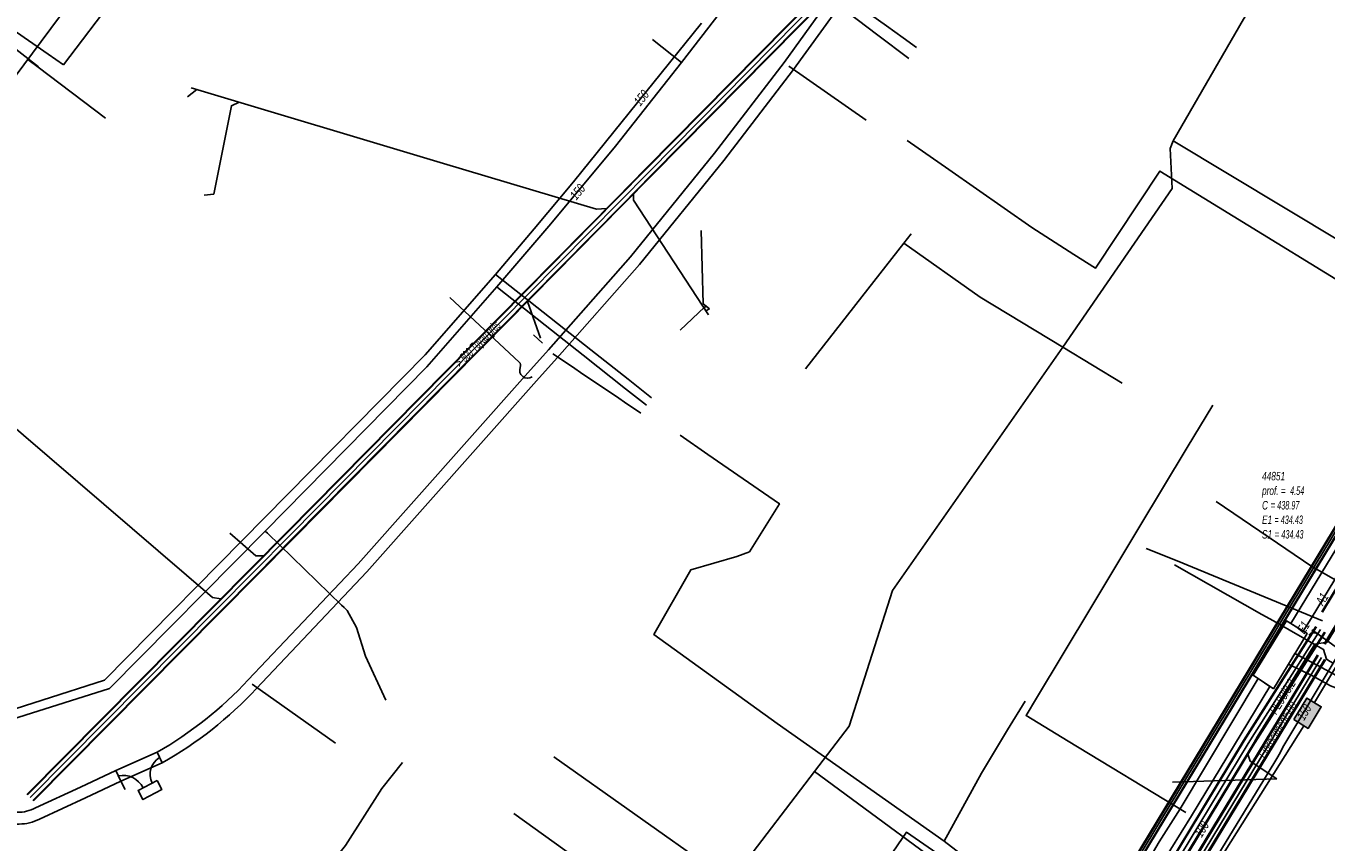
# Model space of a CAD drawing. Header units: metres. Extents: x 2695563 to 2696938, y 1260544 to 1262032.
# Tile 161 of 256: x 2696064 to 2696141, y 1261566 to 1261614. Entities that reach past the tile are written whole.
import ezdxf

# ---------------------------------------------------------------- set-up
doc = ezdxf.new("R2010")
doc.units = ezdxf.units.M
doc.header["$LTSCALE"] = 100
doc.linetypes.add('AUSGEZOGEN', pattern=[0])
for name, color, linetype in [('Eau portable_Cadastre des conduites_Conduite', 171, 'AUSGEZOGEN'), ('Eau potable_Cadastre des conduites_Conduite_Texte', 171, 'AUSGEZOGEN'), ('EU_Cadastre des conduites', 24, 'AUSGEZOGEN'), ('EU_Cadastre des conduites – Texte', 7, 'AUSGEZOGEN'), ('EU_Cadastre des conduites_Regard normalisé – Texte', 24, 'AUSGEZOGEN'), ('EU_Cadastre des conduites_Texte entrée-sortie', 24, 'AUSGEZOGEN'), ('Gaz_Cadastre des conduites_Conduite', 32, 'AUSGEZOGEN'), ('Gaz_Cadastre des conduites_Conduite_Texte', 32, 'AUSGEZOGEN'), ('Réseau électrique_Cadastre des conduite_Bord du tracé', 1, 'AUSGEZOGEN'), ('Réseau électrique_Cadastre des conduite_Tronçon de tracé', 1, 'AUSGEZOGEN'), ('Réseau électrique_Cadastre des conduites_Ouvrage_Surface-Ligne-Point', 1, 'AUSGEZOGEN'), ('TV_Cadastre des conduites_CONDUITE', 92, 'AUSGEZOGEN'), ('Télécommunications_SW_Cadastre des conduites_Bord du tracé', 94, 'AUSGEZOGEN'), ('Télécommunications_SW_Cadastre des conduites_Ouvrage', 94, 'AUSGEZOGEN')]:
    doc.layers.add(name, color=color, linetype=linetype)
doc.styles.add('ARIAL', font='arial.ttf')
pattern_1 = [(0, (2708005, 1273150), (6075, 6075), [6075, -6075]), (90, (2708005, 1273150), (-6075, 6075), [6075, -6075])]

# ---------------------------------------------------------------- blocks, each defined once
blk = doc.blocks.new('COMPLEXOBJECT_1637')
at = {"layer": 'Réseau électrique_Cadastre des conduite_Bord du tracé', "color": 1, "linetype": 'AUSGEZOGEN', "transparency": 33554687}
for points in [[(6140.572, 11575.883), (6139.455, 11576.497), (6138.098, 11577.212), (6137.715, 11576.583)], [(6137.715, 11576.583), (6139.133, 11575.875), (6140.195, 11575.292)], [(6143.501, 11574.847), (6143.365, 11575.539), (6142.749, 11575.452)]]:
    blk.add_lwpolyline(points, dxfattribs=at)
for centre, radius, start, end in [((6142.921, 11582.037), 6.587, 249.10307, 268.49985), ((6142.908, 11581.748), 7.003, 247.20473, 269.9311), ((6142.956, 11576.235), 1.491, 267.83767, 291.42692)]:
    blk.add_arc(centre, radius, start, end, dxfattribs=at)
blk = doc.blocks.new('COMPLEXOBJECT_1799')
at = {"layer": 'Réseau électrique_Cadastre des conduite_Bord du tracé', "color": 1, "linetype": 'AUSGEZOGEN', "transparency": 33554687}
blk.add_line((6126.845, 11561.068), (6127.057, 11560.507), dxfattribs=at)
blk.add_lwpolyline([(6128.141, 11561.262), (6130.741, 11565.614), (6131.979, 11567.574), (6136.614, 11575.257), (6135.913, 11575.723), (6131.298, 11567.995), (6130.06, 11566.033), (6127.441, 11561.6)], dxfattribs=at)
for centre, radius, start, end in [((6126.33, 11562.245), 1.284, 293.63198, 329.87333), ((6126.609, 11562.306), 1.854, 283.98497, 325.72902)]:
    blk.add_arc(centre, radius, start, end, dxfattribs=at)
blk = doc.blocks.new('COMPLEXOBJECT_1853')
at = {"layer": 'Réseau électrique_Cadastre des conduite_Bord du tracé', "color": 1, "linetype": 'AUSGEZOGEN', "transparency": 33554687}
blk.add_line((6061.792, 11567.756), (6061.831, 11567.057), dxfattribs=at)
for points in [[(6068.256, 11570.268), (6066.16, 11569.285), (6063.499, 11568.052)], [(6063.731, 11567.387), (6066.456, 11568.651), (6068.553, 11569.634), (6068.256, 11570.268)]]:
    blk.add_lwpolyline(points, dxfattribs=at)
for centre, radius, start, end in [((6063.512, 11543.16), 24.656, 92.53094, 93.99969), ((6062.439, 11570.081), 2.289, 269.59401, 297.57462), ((6063.523, 11543.119), 23.997, 92.38077, 94.04281), ((6062.541, 11569.676), 2.58, 269.67683, 297.47644)]:
    blk.add_arc(centre, radius, start, end, dxfattribs=at)
blk = doc.blocks.new('COMPLEXOBJECT_1856')
at = {"layer": 'Réseau électrique_Cadastre des conduite_Bord du tracé', "color": 1, "linetype": 'AUSGEZOGEN', "transparency": 33554687}
for p, q in [((6113.112, 11619.13), (6113.141, 11618.935)), ((6113.853, 11618.908), (6113.821, 11619.118)), ((6113.043, 11618.504), (6112.291, 11617.481)), ((6112.766, 11616.945), (6113.693, 11618.207)), ((6070.709, 11571.357), (6070.993, 11570.717))]:
    blk.add_line(p, q, dxfattribs=at)
for points in [[(6113.883, 11619.444), (6114.155, 11619.837), (6120.593, 11629.386), (6125.492, 11636.684), (6131.716, 11646.606), (6133.189, 11648.955), (6133.514, 11649.482), (6138.324, 11657.444), (6137.725, 11657.806), (6132.916, 11649.847), (6132.595, 11649.325), (6131.123, 11646.978), (6124.905, 11637.065), (6120.012, 11629.776), (6113.578, 11620.232), (6113.222, 11619.72)], [(6111.161, 11616.859), (6107.836, 11612.241), (6103.716, 11606.866), (6098.741, 11600.721), (6093.882, 11595.203), (6092.657, 11593.84), (6082.613, 11582.524), (6076.104, 11575.638)], [(6076.578, 11575.121), (6083.13, 11582.051), (6093.179, 11593.374), (6094.405, 11594.737), (6099.276, 11600.269), (6104.266, 11606.433), (6108.398, 11611.824), (6111.634, 11616.319)]]:
    blk.add_lwpolyline(points, dxfattribs=at)
for centre, radius, start, end in [((6113.848, 11619.298), 0.755, 146.03092, 192.84706), ((6114.239, 11619.207), 0.427, 146.37589, 192.08782), ((6112.533, 11618.847), 0.615, 326.11438, 8.2656), ((6112.877, 11618.762), 0.987, 325.78475, 8.50076), ((6111.804, 11616.407), 0.786, 91.7115, 144.91206), ((6111.736, 11617.867), 0.676, 273.78051, 325.12683), ((6112.137, 11615.965), 0.615, 91.58948, 144.88541), ((6112.061, 11617.438), 0.86, 273.90427, 325.02997), ((6059.301, 11591.273), 22.952, 299.80356, 317.06132), ((6059.528, 11591), 23.3, 299.47784, 317.0366)]:
    blk.add_arc(centre, radius, start, end, dxfattribs=at)
blk = doc.blocks.new('COMPLEXOBJECT_2265')
at = {"layer": 'Réseau électrique_Cadastre des conduite_Tronçon de tracé', "color": 1, "linetype": 'AUSGEZOGEN', "transparency": 33554687}
blk.add_line((6092.146, 11594.48), (6088.048, 11598.303), dxfattribs=at)
for centre, radius, start, end in [((6091.948, 11594.272), 0.287, 338.91566, 46.45387), ((6092.65, 11593.992), 0.469, 157.81647, 304.82411)]:
    blk.add_arc(centre, radius, start, end, dxfattribs=at)

msp = doc.modelspace()

# ---------------------------------------------------------------- hatches: boundary and pattern name
at = {"layer": 'Réseau électrique_Cadastre des conduite_Bord du tracé', "lineweight": 18, "transparency": 33554687}
h = msp.add_hatch(dxfattribs=at)
h.set_pattern_fill('MUSTER', color=1, scale=6075, style=0, pattern_type=2)
h.set_pattern_definition(pattern_1)
h.paths.add_polyline_path([(2696071.963, 1261570.527), (2696072.163, 1261570.641), (2696072.362, 1261570.758), (2696072.559, 1261570.876), (2696072.756, 1261570.996), (2696072.951, 1261571.118), (2696073.145, 1261571.242), (2696073.338, 1261571.368), (2696073.53, 1261571.496), (2696073.72, 1261571.626), (2696073.909, 1261571.758), (2696074.097, 1261571.891), (2696074.283, 1261572.027), (2696074.468, 1261572.164), (2696074.652, 1261572.303), (2696074.834, 1261572.444), (2696075.015, 1261572.586), (2696075.194, 1261572.731), (2696075.372, 1261572.877), (2696075.549, 1261573.025), (2696075.724, 1261573.174), (2696075.898, 1261573.326), (2696076.07, 1261573.479), (2696076.24, 1261573.634), (2696076.409, 1261573.79), (2696076.577, 1261573.948), (2696076.743, 1261574.108), (2696076.907, 1261574.269), (2696077.07, 1261574.432), (2696077.231, 1261574.597), (2696077.39, 1261574.763), (2696077.548, 1261574.931), (2696084.1, 1261581.861), (2696094.149, 1261593.184), (2696095.375, 1261594.547), (2696100.246, 1261600.079), (2696105.236, 1261606.243), (2696109.368, 1261611.634), (2696112.604, 1261616.129), (2696112.615, 1261616.144), (2696112.626, 1261616.159), (2696112.638, 1261616.173), (2696112.65, 1261616.187), (2696112.663, 1261616.2), (2696112.675, 1261616.213), (2696112.689, 1261616.226), (2696112.703, 1261616.238), (2696112.717, 1261616.25), (2696112.731, 1261616.262), (2696112.746, 1261616.273), (2696112.761, 1261616.284), (2696112.776, 1261616.294), (2696112.792, 1261616.303), (2696112.808, 1261616.313), (2696112.824, 1261616.321), (2696112.841, 1261616.33), (2696112.858, 1261616.337), (2696112.874, 1261616.345), (2696112.892, 1261616.351), (2696112.909, 1261616.357), (2696112.927, 1261616.363), (2696112.944, 1261616.368), (2696112.962, 1261616.373), (2696112.98, 1261616.377), (2696112.998, 1261616.381), (2696113.017, 1261616.384), (2696113.035, 1261616.386), (2696113.053, 1261616.388), (2696113.072, 1261616.389), (2696113.09, 1261616.39), (2696113.115, 1261616.392), (2696113.139, 1261616.395), (2696113.164, 1261616.398), (2696113.188, 1261616.402), (2696113.212, 1261616.407), (2696113.237, 1261616.413), (2696113.26, 1261616.419), (2696113.284, 1261616.426), (2696113.308, 1261616.434), (2696113.331, 1261616.442), (2696113.354, 1261616.451), (2696113.377, 1261616.46), (2696113.399, 1261616.471), (2696113.422, 1261616.482), (2696113.444, 1261616.493), (2696113.465, 1261616.505), (2696113.486, 1261616.518), (2696113.507, 1261616.532), (2696113.528, 1261616.546), (2696113.548, 1261616.56), (2696113.567, 1261616.575), (2696113.586, 1261616.591), (2696113.605, 1261616.607), (2696113.623, 1261616.624), (2696113.641, 1261616.641), (2696113.658, 1261616.659), (2696113.675, 1261616.677), (2696113.691, 1261616.696), (2696113.706, 1261616.715), (2696113.722, 1261616.735), (2696113.736, 1261616.755), (2696114.663, 1261618.017), (2696114.676, 1261618.037), (2696114.689, 1261618.057), (2696114.701, 1261618.077), (2696114.713, 1261618.098), (2696114.724, 1261618.119), (2696114.734, 1261618.14), (2696114.744, 1261618.162), (2696114.754, 1261618.183), (2696114.763, 1261618.205), (2696114.772, 1261618.227), (2696114.78, 1261618.25), (2696114.787, 1261618.272), (2696114.794, 1261618.295), (2696114.801, 1261618.318), (2696114.806, 1261618.341), (2696114.812, 1261618.364), (2696114.816, 1261618.387), (2696114.821, 1261618.411), (2696114.824, 1261618.434), (2696114.827, 1261618.458), (2696114.83, 1261618.481), (2696114.832, 1261618.505), (2696114.833, 1261618.529), (2696114.834, 1261618.552), (2696114.834, 1261618.576), (2696114.833, 1261618.6), (2696114.833, 1261618.624), (2696114.831, 1261618.647), (2696114.829, 1261618.671), (2696114.826, 1261618.694), (2696114.823, 1261618.718), (2696114.791, 1261618.928), (2696114.789, 1261618.939), (2696114.787, 1261618.95), (2696114.785, 1261618.96), (2696114.784, 1261618.971), (2696114.783, 1261618.982), (2696114.782, 1261618.993), (2696114.782, 1261619.004), (2696114.782, 1261619.015), (2696114.782, 1261619.026), (2696114.782, 1261619.037), (2696114.783, 1261619.048), (2696114.784, 1261619.059), (2696114.785, 1261619.07), (2696114.786, 1261619.081), (2696114.788, 1261619.092), (2696114.79, 1261619.103), (2696114.792, 1261619.113), (2696114.795, 1261619.124), (2696114.798, 1261619.135), (2696114.801, 1261619.145), (2696114.805, 1261619.156), (2696114.808, 1261619.166), (2696114.812, 1261619.176), (2696114.816, 1261619.186), (2696114.821, 1261619.196), (2696114.826, 1261619.206), (2696114.831, 1261619.216), (2696114.836, 1261619.226), (2696114.841, 1261619.235), (2696114.847, 1261619.245), (2696114.853, 1261619.254), (2696115.125, 1261619.647), (2696121.563, 1261629.196), (2696126.462, 1261636.494), (2696132.686, 1261646.416), (2696134.159, 1261648.765), (2696134.484, 1261649.292), (2696139.294, 1261657.254), (2696138.695, 1261657.616), (2696133.886, 1261649.657), (2696133.565, 1261649.135), (2696132.093, 1261646.788), (2696125.875, 1261636.875), (2696120.982, 1261629.586), (2696114.548, 1261620.042), (2696114.192, 1261619.53), (2696114.181, 1261619.513), (2696114.171, 1261619.496), (2696114.161, 1261619.479), (2696114.151, 1261619.462), (2696114.142, 1261619.444), (2696114.133, 1261619.426), (2696114.125, 1261619.408), (2696114.118, 1261619.39), (2696114.11, 1261619.371), (2696114.104, 1261619.352), (2696114.097, 1261619.333), (2696114.092, 1261619.314), (2696114.087, 1261619.295), (2696114.082, 1261619.276), (2696114.078, 1261619.256), (2696114.074, 1261619.237), (2696114.071, 1261619.217), (2696114.068, 1261619.197), (2696114.066, 1261619.177), (2696114.065, 1261619.158), (2696114.064, 1261619.138), (2696114.063, 1261619.118), (2696114.063, 1261619.098), (2696114.064, 1261619.078), (2696114.065, 1261619.058), (2696114.066, 1261619.038), (2696114.068, 1261619.018), (2696114.071, 1261618.999), (2696114.074, 1261618.979), (2696114.078, 1261618.959), (2696114.082, 1261618.94), (2696114.111, 1261618.745), (2696114.113, 1261618.731), (2696114.115, 1261618.716), (2696114.116, 1261618.702), (2696114.117, 1261618.687), (2696114.117, 1261618.672), (2696114.117, 1261618.658), (2696114.117, 1261618.643), (2696114.117, 1261618.629), (2696114.116, 1261618.614), (2696114.115, 1261618.6), (2696114.113, 1261618.585), (2696114.111, 1261618.571), (2696114.109, 1261618.556), (2696114.107, 1261618.542), (2696114.104, 1261618.528), (2696114.1, 1261618.513), (2696114.097, 1261618.499), (2696114.093, 1261618.485), (2696114.089, 1261618.471), (2696114.084, 1261618.457), (2696114.079, 1261618.444), (2696114.074, 1261618.43), (2696114.068, 1261618.416), (2696114.063, 1261618.403), (2696114.056, 1261618.39), (2696114.05, 1261618.377), (2696114.043, 1261618.364), (2696114.036, 1261618.351), (2696114.029, 1261618.339), (2696114.021, 1261618.326), (2696114.013, 1261618.314), (2696113.261, 1261617.291), (2696113.25, 1261617.275), (2696113.238, 1261617.26), (2696113.225, 1261617.244), (2696113.213, 1261617.23), (2696113.2, 1261617.215), (2696113.186, 1261617.201), (2696113.172, 1261617.187), (2696113.158, 1261617.174), (2696113.143, 1261617.161), (2696113.128, 1261617.149), (2696113.112, 1261617.137), (2696113.097, 1261617.125), (2696113.08, 1261617.114), (2696113.064, 1261617.104), (2696113.047, 1261617.094), (2696113.03, 1261617.084), (2696113.013, 1261617.075), (2696112.995, 1261617.066), (2696112.978, 1261617.058), (2696112.96, 1261617.051), (2696112.941, 1261617.044), (2696112.923, 1261617.037), (2696112.904, 1261617.031), (2696112.886, 1261617.026), (2696112.867, 1261617.021), (2696112.848, 1261617.016), (2696112.829, 1261617.013), (2696112.809, 1261617.009), (2696112.79, 1261617.007), (2696112.77, 1261617.005), (2696112.751, 1261617.003), (2696112.727, 1261617.002), (2696112.704, 1261617), (2696112.681, 1261616.998), (2696112.657, 1261616.995), (2696112.634, 1261616.991), (2696112.611, 1261616.986), (2696112.588, 1261616.981), (2696112.565, 1261616.975), (2696112.543, 1261616.968), (2696112.52, 1261616.961), (2696112.498, 1261616.953), (2696112.476, 1261616.945), (2696112.454, 1261616.935), (2696112.433, 1261616.925), (2696112.412, 1261616.915), (2696112.391, 1261616.904), (2696112.371, 1261616.892), (2696112.351, 1261616.879), (2696112.331, 1261616.866), (2696112.312, 1261616.853), (2696112.293, 1261616.839), (2696112.275, 1261616.824), (2696112.257, 1261616.809), (2696112.239, 1261616.793), (2696112.222, 1261616.777), (2696112.206, 1261616.76), (2696112.19, 1261616.743), (2696112.174, 1261616.725), (2696112.159, 1261616.707), (2696112.145, 1261616.688), (2696112.131, 1261616.669), (2696108.806, 1261612.051), (2696104.686, 1261606.676), (2696099.711, 1261600.531), (2696094.852, 1261595.013), (2696093.627, 1261593.65), (2696083.583, 1261582.334), (2696077.074, 1261575.448), (2696076.921, 1261575.285), (2696076.767, 1261575.124), (2696076.611, 1261574.965), (2696076.454, 1261574.807), (2696076.295, 1261574.65), (2696076.134, 1261574.496), (2696075.973, 1261574.342), (2696075.809, 1261574.19), (2696075.644, 1261574.04), (2696075.478, 1261573.892), (2696075.31, 1261573.745), (2696075.141, 1261573.599), (2696074.97, 1261573.456), (2696074.799, 1261573.314), (2696074.625, 1261573.174), (2696074.45, 1261573.035), (2696074.274, 1261572.898), (2696074.097, 1261572.763), (2696073.918, 1261572.629), (2696073.738, 1261572.498), (2696073.557, 1261572.368), (2696073.375, 1261572.239), (2696073.191, 1261572.113), (2696073.006, 1261571.988), (2696072.82, 1261571.866), (2696072.633, 1261571.744), (2696072.444, 1261571.625), (2696072.255, 1261571.508), (2696072.064, 1261571.392), (2696071.872, 1261571.279), (2696071.679, 1261571.167)], flags=0)
h = msp.add_hatch(dxfattribs=at)
h.set_pattern_fill('MUSTER', color=1, scale=6075, style=0, pattern_type=2)
h.set_pattern_definition(pattern_1)
h.paths.add_polyline_path([(2696139.565, 1261578.344), (2696140.031, 1261579.099), (2696150.67, 1261596.646), (2696156.824, 1261606.83), (2696156.088, 1261607.275), (2696149.934, 1261597.091), (2696138.831, 1261578.787)], flags=0)
h = msp.add_hatch(dxfattribs=at)
h.set_pattern_fill('MUSTER', color=1, scale=6075, style=0, pattern_type=2)
h.set_pattern_definition(pattern_1)
h.paths.add_polyline_path([(2696138.685, 1261576.393), (2696140.103, 1261575.685), (2696141.165, 1261575.102), (2696141.248, 1261575.068), (2696141.331, 1261575.035), (2696141.415, 1261575.003), (2696141.499, 1261574.972), (2696141.583, 1261574.942), (2696141.668, 1261574.913), (2696141.753, 1261574.885), (2696141.839, 1261574.859), (2696141.925, 1261574.833), (2696142.011, 1261574.809), (2696142.098, 1261574.785), (2696142.184, 1261574.763), (2696142.271, 1261574.742), (2696142.359, 1261574.722), (2696142.446, 1261574.703), (2696142.534, 1261574.685), (2696142.622, 1261574.669), (2696142.711, 1261574.653), (2696142.799, 1261574.639), (2696142.888, 1261574.625), (2696142.976, 1261574.613), (2696143.065, 1261574.602), (2696143.154, 1261574.593), (2696143.244, 1261574.584), (2696143.333, 1261574.576), (2696143.422, 1261574.57), (2696143.512, 1261574.565), (2696143.601, 1261574.56), (2696143.691, 1261574.558), (2696143.78, 1261574.556), (2696143.87, 1261574.555), (2696143.89, 1261574.554), (2696143.91, 1261574.554), (2696143.929, 1261574.554), (2696143.949, 1261574.554), (2696143.969, 1261574.555), (2696143.989, 1261574.555), (2696144.009, 1261574.556), (2696144.028, 1261574.557), (2696144.048, 1261574.559), (2696144.068, 1261574.561), (2696144.088, 1261574.563), (2696144.107, 1261574.565), (2696144.127, 1261574.567), (2696144.146, 1261574.57), (2696144.166, 1261574.573), (2696144.186, 1261574.577), (2696144.205, 1261574.58), (2696144.224, 1261574.584), (2696144.244, 1261574.588), (2696144.263, 1261574.592), (2696144.282, 1261574.597), (2696144.302, 1261574.602), (2696144.321, 1261574.607), (2696144.34, 1261574.612), (2696144.359, 1261574.618), (2696144.378, 1261574.624), (2696144.397, 1261574.63), (2696144.415, 1261574.636), (2696144.434, 1261574.643), (2696144.453, 1261574.65), (2696144.471, 1261574.657), (2696144.335, 1261575.349), (2696143.719, 1261575.262), (2696143.647, 1261575.264), (2696143.575, 1261575.267), (2696143.503, 1261575.271), (2696143.432, 1261575.276), (2696143.36, 1261575.281), (2696143.288, 1261575.287), (2696143.217, 1261575.294), (2696143.145, 1261575.302), (2696143.074, 1261575.311), (2696143.002, 1261575.32), (2696142.931, 1261575.33), (2696142.86, 1261575.341), (2696142.789, 1261575.353), (2696142.718, 1261575.365), (2696142.648, 1261575.378), (2696142.577, 1261575.392), (2696142.507, 1261575.407), (2696142.436, 1261575.422), (2696142.366, 1261575.439), (2696142.296, 1261575.456), (2696142.227, 1261575.474), (2696142.157, 1261575.492), (2696142.088, 1261575.511), (2696142.019, 1261575.532), (2696141.95, 1261575.552), (2696141.881, 1261575.574), (2696141.813, 1261575.596), (2696141.745, 1261575.619), (2696141.677, 1261575.643), (2696141.609, 1261575.668), (2696141.542, 1261575.693), (2696140.425, 1261576.307), (2696139.068, 1261577.022)], flags=0)
h = msp.add_hatch(dxfattribs=at)
h.set_pattern_fill('MUSTER', color=1, scale=6075, style=0, pattern_type=2)
h.set_pattern_definition(pattern_1)
h.paths.add_polyline_path([(2696128.027, 1261560.317), (2696128.069, 1261560.328), (2696128.111, 1261560.34), (2696128.153, 1261560.353), (2696128.194, 1261560.367), (2696128.235, 1261560.382), (2696128.275, 1261560.398), (2696128.316, 1261560.415), (2696128.355, 1261560.432), (2696128.395, 1261560.451), (2696128.434, 1261560.471), (2696128.472, 1261560.491), (2696128.51, 1261560.513), (2696128.547, 1261560.535), (2696128.584, 1261560.558), (2696128.621, 1261560.582), (2696128.656, 1261560.607), (2696128.691, 1261560.633), (2696128.726, 1261560.66), (2696128.76, 1261560.687), (2696128.793, 1261560.715), (2696128.826, 1261560.744), (2696128.858, 1261560.774), (2696128.889, 1261560.804), (2696128.919, 1261560.835), (2696128.949, 1261560.867), (2696128.978, 1261560.9), (2696129.006, 1261560.933), (2696129.034, 1261560.967), (2696129.06, 1261561.001), (2696129.086, 1261561.036), (2696129.111, 1261561.072), (2696131.711, 1261565.424), (2696132.949, 1261567.384), (2696137.584, 1261575.067), (2696136.883, 1261575.533), (2696132.268, 1261567.805), (2696131.03, 1261565.843), (2696128.411, 1261561.41), (2696128.398, 1261561.387), (2696128.384, 1261561.365), (2696128.369, 1261561.343), (2696128.355, 1261561.322), (2696128.34, 1261561.3), (2696128.324, 1261561.279), (2696128.308, 1261561.258), (2696128.291, 1261561.238), (2696128.275, 1261561.218), (2696128.257, 1261561.198), (2696128.24, 1261561.179), (2696128.222, 1261561.16), (2696128.203, 1261561.141), (2696128.184, 1261561.123), (2696128.165, 1261561.105), (2696128.146, 1261561.088), (2696128.126, 1261561.071), (2696128.105, 1261561.054), (2696128.085, 1261561.038), (2696128.064, 1261561.022), (2696128.043, 1261561.007), (2696128.021, 1261560.992), (2696127.999, 1261560.977), (2696127.977, 1261560.963), (2696127.955, 1261560.95), (2696127.932, 1261560.937), (2696127.909, 1261560.924), (2696127.886, 1261560.912), (2696127.863, 1261560.9), (2696127.839, 1261560.889), (2696127.815, 1261560.878)], flags=0)
h = msp.add_hatch(dxfattribs=at)
h.set_pattern_fill('MUSTER', color=1, scale=6075, style=0, pattern_type=2)
h.set_pattern_definition(pattern_1)
h.paths.add_polyline_path([(2696071.679, 1261571.167), (2696069.233, 1261570.081), (2696069.517, 1261569.441), (2696071.963, 1261570.527)], flags=0)
h = msp.add_hatch(dxfattribs=at)
h.set_pattern_fill('MUSTER', color=1, scale=6075, style=0, pattern_type=2)
h.set_pattern_definition(pattern_1)
h.paths.add_polyline_path([(2696069.226, 1261570.078), (2696067.13, 1261569.095), (2696064.469, 1261567.862), (2696064.437, 1261567.846), (2696064.405, 1261567.83), (2696064.372, 1261567.814), (2696064.339, 1261567.799), (2696064.306, 1261567.785), (2696064.273, 1261567.771), (2696064.239, 1261567.758), (2696064.206, 1261567.745), (2696064.172, 1261567.733), (2696064.138, 1261567.721), (2696064.103, 1261567.71), (2696064.069, 1261567.699), (2696064.034, 1261567.689), (2696063.999, 1261567.679), (2696063.964, 1261567.67), (2696063.929, 1261567.662), (2696063.894, 1261567.654), (2696063.859, 1261567.647), (2696063.823, 1261567.64), (2696063.788, 1261567.633), (2696063.752, 1261567.628), (2696063.717, 1261567.623), (2696063.681, 1261567.618), (2696063.645, 1261567.614), (2696063.609, 1261567.611), (2696063.573, 1261567.608), (2696063.537, 1261567.606), (2696063.501, 1261567.604), (2696063.465, 1261567.603), (2696063.429, 1261567.602), (2696063.393, 1261567.602), (2696063.373, 1261567.601), (2696063.352, 1261567.6), (2696063.332, 1261567.599), (2696063.312, 1261567.598), (2696063.291, 1261567.597), (2696063.271, 1261567.596), (2696063.25, 1261567.595), (2696063.23, 1261567.594), (2696063.21, 1261567.593), (2696063.189, 1261567.592), (2696063.169, 1261567.591), (2696063.149, 1261567.59), (2696063.128, 1261567.589), (2696063.108, 1261567.588), (2696063.088, 1261567.587), (2696063.067, 1261567.585), (2696063.047, 1261567.584), (2696063.026, 1261567.583), (2696063.006, 1261567.582), (2696062.986, 1261567.581), (2696062.965, 1261567.579), (2696062.945, 1261567.578), (2696062.925, 1261567.577), (2696062.904, 1261567.576), (2696062.884, 1261567.574), (2696062.864, 1261567.573), (2696062.843, 1261567.572), (2696062.823, 1261567.57), (2696062.803, 1261567.569), (2696062.782, 1261567.567), (2696062.762, 1261567.566), (2696062.801, 1261566.867), (2696062.823, 1261566.869), (2696062.846, 1261566.87), (2696062.868, 1261566.872), (2696062.891, 1261566.873), (2696062.913, 1261566.875), (2696062.935, 1261566.876), (2696062.958, 1261566.878), (2696062.98, 1261566.879), (2696063.003, 1261566.88), (2696063.025, 1261566.882), (2696063.047, 1261566.883), (2696063.07, 1261566.884), (2696063.092, 1261566.886), (2696063.115, 1261566.887), (2696063.137, 1261566.888), (2696063.16, 1261566.89), (2696063.182, 1261566.891), (2696063.204, 1261566.892), (2696063.227, 1261566.893), (2696063.249, 1261566.894), (2696063.272, 1261566.896), (2696063.294, 1261566.897), (2696063.317, 1261566.898), (2696063.339, 1261566.899), (2696063.361, 1261566.9), (2696063.384, 1261566.901), (2696063.406, 1261566.902), (2696063.429, 1261566.903), (2696063.451, 1261566.904), (2696063.474, 1261566.905), (2696063.496, 1261566.906), (2696063.536, 1261566.906), (2696063.577, 1261566.907), (2696063.617, 1261566.908), (2696063.657, 1261566.91), (2696063.698, 1261566.913), (2696063.738, 1261566.916), (2696063.778, 1261566.92), (2696063.818, 1261566.924), (2696063.858, 1261566.93), (2696063.898, 1261566.935), (2696063.938, 1261566.942), (2696063.978, 1261566.949), (2696064.018, 1261566.956), (2696064.057, 1261566.965), (2696064.097, 1261566.973), (2696064.136, 1261566.983), (2696064.175, 1261566.993), (2696064.214, 1261567.004), (2696064.253, 1261567.015), (2696064.291, 1261567.027), (2696064.33, 1261567.039), (2696064.368, 1261567.053), (2696064.406, 1261567.066), (2696064.444, 1261567.081), (2696064.481, 1261567.095), (2696064.518, 1261567.111), (2696064.555, 1261567.127), (2696064.592, 1261567.144), (2696064.629, 1261567.161), (2696064.665, 1261567.179), (2696064.701, 1261567.197), (2696067.426, 1261568.461), (2696069.523, 1261569.444)], flags=0)
at = {"layer": 'Réseau électrique_Cadastre des conduites_Ouvrage_Surface-Ligne-Point', "lineweight": 18, "transparency": 33554687}
h = msp.add_hatch(dxfattribs=at)
h.set_pattern_fill('MUSTER', color=1, scale=4050, style=0, pattern_type=2)
h.set_pattern_definition([(0, (2703955, 1269100), (4050, 4050), [4050, -4050]), (90, (2703955, 1269100), (-4050, 4050), [4050, -4050])])
h.paths.add_polyline_path([(2696137.792, 1261574.929), (2696139.791, 1261578.207), (2696138.559, 1261578.952), (2696136.599, 1261575.722)], flags=0)
h = msp.add_hatch(dxfattribs=at)
h.set_pattern_fill('MUSTER', color=1, scale=2025, style=0, pattern_type=2)
h.set_pattern_definition([(0, (2699905, 1265050), (2025, 2025), [2025, -2025]), (90, (2699905, 1265050), (-2025, 2025), [2025, -2025])])
h.paths.add_polyline_path([(2696071.67, 1261569.493), (2696070.543, 1261568.896), (2696070.829, 1261568.358), (2696071.956, 1261568.955)], flags=0)
at = {"layer": 'Télécommunications_SW_Cadastre des conduites_Ouvrage', "transparency": 33554687}
msp.add_hatch(color=7, dxfattribs=at).paths.add_polyline_path([(2696138.996, 1261573.094), (2696139.851, 1261572.576), (2696140.629, 1261573.859), (2696139.774, 1261574.377)])

# ---------------------------------------------------------------- linework, layer by layer
at = {"layer": 'Eau portable_Cadastre des conduites_Conduite', "color": 7, "linetype": 'AUSGEZOGEN', "transparency": 33554687}
msp.add_line((2696102.737, 1261612.063), (2696101.011, 1261613.415), dxfattribs=at)
at = {"layer": 'Eau portable_Cadastre des conduites_Conduite', "linetype": 'AUSGEZOGEN', "transparency": 33554687}
for p, q in [((2696160.521, 1261610.146), (2696140.799, 1261577.595)), ((2696160.548, 1261610.13), (2696140.826, 1261577.579)), ((2696160.575, 1261610.113), (2696140.853, 1261577.562)), ((2696140.395, 1261576.929), (2696121.111, 1261545.103)), ((2696140.422, 1261576.913), (2696121.138, 1261545.087)), ((2696140.449, 1261576.896), (2696121.165, 1261545.07)), ((2696140.823, 1261576.67), (2696121.539, 1261544.844)), ((2696140.85, 1261576.653), (2696121.566, 1261544.827)), ((2696140.877, 1261576.637), (2696121.593, 1261544.811))]:
    msp.add_line(p, q, dxfattribs=at)
at = {"layer": 'Eau portable_Cadastre des conduites_Conduite', "color": 255, "linetype": 'AUSGEZOGEN', "transparency": 33554687}
msp.add_line((2696140.636, 1261576.783), (2696121.352, 1261544.957), dxfattribs=at)
at = {"layer": 'Eau portable_Cadastre des conduites_Conduite', "color": 7, "linetype": 'AUSGEZOGEN', "transparency": 33554687}
for points in [[(2696107.787, 1261618.624), (2696102.737, 1261612.063), (2696098.834, 1261607.102), (2696095, 1261602.488), (2696091.79, 1261598.757), (2696087.652, 1261594.002), (2696078.075, 1261584.274), (2696068.855, 1261574.944), (2696061.163, 1261572.514), (2696059.292, 1261572.877), (2696058.851, 1261572.948), (2696053.193, 1261574.034), (2696045.907, 1261580.43), (2696043.243, 1261588.642), (2696042.918, 1261589.588), (2696044.587, 1261598.353), (2696044.838, 1261598.668), (2696047.364, 1261601.553), (2696056.955, 1261612.383), (2696059.163, 1261616.294)], [(2696107.787, 1261618.624), (2696107.937, 1261618.511), (2696113.148, 1261614.597), (2696114.371, 1261613.678), (2696116.207, 1261612.299)], [(2696061.222, 1261614.824), (2696061.471, 1261614.461), (2696061.764, 1261614.032), (2696064.639, 1261611.79)], [(2696091.79, 1261598.757), (2696091.937, 1261598.641), (2696096.903, 1261594.708), (2696099.419, 1261592.715), (2696100.658, 1261591.733)], [(2696082.745, 1261579.738), (2696082.588, 1261579.89), (2696078.208, 1261584.142), (2696078.075, 1261584.274)], [(2696141.332, 1261576.439), (2696141.151, 1261576.546), (2696140.93, 1261576.678), (2696140.755, 1261577.259), (2696140.581, 1261577.358), (2696137.791, 1261578.945), (2696137.111, 1261579.332), (2696131.942, 1261582.273)], [(2696085.211, 1261574.25), (2696084.026, 1261576.849), (2696083.485, 1261578.557), (2696082.924, 1261579.564), (2696082.745, 1261579.738)], [(2696142.665, 1261578.735), (2696142.32, 1261578.14), (2696141.332, 1261576.439), (2696138.357, 1261571.455)], [(2696138.357, 1261571.455), (2696138.187, 1261571.118), (2696138.003, 1261570.797), (2696137.873, 1261570.584), (2696122.86, 1261545.97), (2696122.26, 1261544.989), (2696121.82, 1261544.244), (2696121.176, 1261543.179), (2696115.66, 1261534.05), (2696114.97, 1261533.92), (2696113.79, 1261531.93), (2696113.92, 1261531.33), (2696108.938, 1261523.352), (2696108.32, 1261522.324), (2696104.837, 1261516.536), (2696104.17, 1261515.45), (2696103.139, 1261513.715), (2696101.11, 1261510.299)]]:
    msp.add_lwpolyline(points, dxfattribs=at)
at = {"layer": 'EU_Cadastre des conduites', "linetype": 'AUSGEZOGEN', "transparency": 33554687}
for p, q in [((2696100.63, 1261605.768), (2696112.681, 1261617.993)), ((2696100.644, 1261605.754), (2696112.695, 1261617.979)), ((2696100.658, 1261605.74), (2696112.709, 1261617.964)), ((2696100.986, 1261605.416), (2696113.037, 1261617.642)), ((2696101, 1261605.402), (2696113.051, 1261617.627)), ((2696101.014, 1261605.388), (2696113.065, 1261617.613)), ((2696098.876, 1261603.991), (2696100.63, 1261605.768)), ((2696098.89, 1261603.977), (2696100.644, 1261605.754)), ((2696098.904, 1261603.963), (2696100.658, 1261605.74)), ((2696099.232, 1261603.639), (2696100.986, 1261605.416)), ((2696099.246, 1261603.625), (2696101, 1261605.402)), ((2696099.26, 1261603.611), (2696101.014, 1261605.388)), ((2696093.477, 1261598.521), (2696098.876, 1261603.991)), ((2696093.491, 1261598.507), (2696098.89, 1261603.977)), ((2696093.505, 1261598.493), (2696098.904, 1261603.963)), ((2696093.833, 1261598.169), (2696099.232, 1261603.639)), ((2696093.847, 1261598.155), (2696099.246, 1261603.625)), ((2696093.861, 1261598.141), (2696099.26, 1261603.611)), ((2696079.36, 1261584.218), (2696093.477, 1261598.521)), ((2696079.374, 1261584.204), (2696093.491, 1261598.507)), ((2696079.388, 1261584.19), (2696093.505, 1261598.493)), ((2696079.716, 1261583.866), (2696093.833, 1261598.169)), ((2696079.73, 1261583.852), (2696093.847, 1261598.155)), ((2696079.744, 1261583.838), (2696093.861, 1261598.141)), ((2696140.664, 1261579.486), (2696150.981, 1261596.632)), ((2696140.682, 1261579.476), (2696150.998, 1261596.622)), ((2696140.699, 1261579.465), (2696151.015, 1261596.611)), ((2696077.219, 1261582.049), (2696079.36, 1261584.218)), ((2696077.233, 1261582.035), (2696079.374, 1261584.204)), ((2696077.247, 1261582.021), (2696079.388, 1261584.19)), ((2696077.575, 1261581.697), (2696079.716, 1261583.866)), ((2696077.589, 1261581.683), (2696079.73, 1261583.852)), ((2696077.603, 1261581.669), (2696079.744, 1261583.838)), ((2696063.959, 1261568.662), (2696077.219, 1261582.049)), ((2696063.973, 1261568.648), (2696077.233, 1261582.035)), ((2696063.988, 1261568.634), (2696077.247, 1261582.021)), ((2696064.314, 1261568.31), (2696077.575, 1261581.697)), ((2696064.329, 1261568.296), (2696077.589, 1261581.683)), ((2696064.343, 1261568.282), (2696077.603, 1261581.669)), ((2696136.028, 1261571.853), (2696140.315, 1261578.612)), ((2696136.045, 1261571.842), (2696140.333, 1261578.601)), ((2696136.062, 1261571.831), (2696140.35, 1261578.59)), ((2696136.538, 1261571.537), (2696140.822, 1261578.29)), ((2696136.555, 1261571.526), (2696140.839, 1261578.279)), ((2696136.572, 1261571.515), (2696140.857, 1261578.268)), ((2696127.444, 1261557.677), (2696136.028, 1261571.853)), ((2696127.461, 1261557.666), (2696136.045, 1261571.842)), ((2696127.479, 1261557.656), (2696136.062, 1261571.831)), ((2696127.957, 1261557.366), (2696136.538, 1261571.537)), ((2696127.975, 1261557.356), (2696136.555, 1261571.526)), ((2696127.992, 1261557.345), (2696136.572, 1261571.515))]:
    msp.add_line(p, q, dxfattribs=at)
at = {"layer": 'EU_Cadastre des conduites', "color": 255, "transparency": 33554687}
for p, q in [((2696100.822, 1261605.578), (2696112.873, 1261617.803)), ((2696099.068, 1261603.801), (2696100.822, 1261605.578)), ((2696093.669, 1261598.331), (2696099.068, 1261603.801)), ((2696079.552, 1261584.028), (2696093.669, 1261598.331)), ((2696077.411, 1261581.859), (2696079.552, 1261584.028)), ((2696064.151, 1261568.472), (2696077.411, 1261581.859)), ((2696136.3, 1261571.684), (2696140.586, 1261578.44)), ((2696127.718, 1261557.511), (2696136.3, 1261571.684))]:
    msp.add_line(p, q, dxfattribs=at)
at = {"layer": 'EU_Cadastre des conduites', "color": 24, "linetype": 'AUSGEZOGEN', "transparency": 33554687}
for p, q in [((2696073.468, 1261610.026), (2696074.035, 1261610.45)), ((2696073.7, 1261610.55), (2696088.644, 1261606.072)), ((2696074.452, 1261604.194), (2696075.024, 1261604.244)), ((2696094.377, 1261595.718), (2696093.613, 1261597.879)), ((2696104.397, 1261597.453), (2696104.172, 1261597.339)), ((2696094.501, 1261595.42), (2696093.965, 1261595.907)), ((2696095.18, 1261570.89), (2696107.54, 1261562.14)), ((2696131.809, 1261569.394), (2696137.998, 1261569.588))]:
    msp.add_line(p, q, dxfattribs=at)
for points in [[(2696075.024, 1261604.244), (2696076.074, 1261609.489), (2696076.526, 1261609.703)], [(2696088.644, 1261606.072), (2696097.703, 1261603.358), (2696098.288, 1261603.388)], [(2696104.34, 1261597.09), (2696099.885, 1261603.89), (2696099.897, 1261604.29)], [(2696103.908, 1261602.097), (2696104.01, 1261597.746), (2696104.397, 1261597.453)], [(2696102.658, 1261596.177), (2696104.102, 1261597.539), (2696104.224, 1261597.595)], [(2696060.52, 1261592.727), (2696074.964, 1261580.344), (2696075.455, 1261580.259)], [(2696075.988, 1261584.154), (2696077.519, 1261582.811), (2696077.974, 1261582.811)], [(2696130.261, 1261583.237), (2696132.09, 1261582.5), (2696140.697, 1261578.945)], [(2696137.998, 1261569.588), (2696136.424, 1261570.624), (2696136.28, 1261571.056)]]:
    msp.add_lwpolyline(points, dxfattribs=at)
at = {"layer": 'Gaz_Cadastre des conduites_Conduite', "linetype": 'AUSGEZOGEN', "transparency": 33554687}
for p, q in [((2696158.29, 1261612.417), (2696126.317, 1261559.495)), ((2696158.306, 1261612.408), (2696126.333, 1261559.486)), ((2696158.322, 1261612.398), (2696126.349, 1261559.476)), ((2696158.546, 1261612.262), (2696126.573, 1261559.34)), ((2696158.562, 1261612.252), (2696126.589, 1261559.33)), ((2696158.578, 1261612.243), (2696126.605, 1261559.321))]:
    msp.add_line(p, q, dxfattribs=at)
at = {"layer": 'Gaz_Cadastre des conduites_Conduite', "color": 255, "linetype": 'AUSGEZOGEN', "transparency": 33554687}
msp.add_line((2696158.434, 1261612.33), (2696126.461, 1261559.408), dxfattribs=at)
at = {"layer": 'Gaz_Cadastre des conduites_Conduite', "color": 32, "linetype": 'AUSGEZOGEN', "transparency": 33554687}
msp.add_line((2696140.06, 1261582.173), (2696134.405, 1261586.032), dxfattribs=at)
for points in [[(2696103.915, 1261614.381), (2696096.343, 1261604.972), (2696094.003, 1261602.19), (2696091.712, 1261599.49), (2696087.554, 1261594.716), (2696068.561, 1261575.426), (2696061.156, 1261573.064), (2696053.664, 1261574.486), (2696046.362, 1261580.687), (2696044.584, 1261586.207), (2696043.482, 1261589.541), (2696045.096, 1261598.252), (2696048.378, 1261601.883), (2696057.393, 1261612.107), (2696062.777, 1261621.569)], [(2696107.673, 1261619.418), (2696113.454, 1261615.244), (2696114.868, 1261614.222), (2696115.859, 1261613.507), (2696116.647, 1261612.938)], [(2696091.712, 1261599.49), (2696097.358, 1261595.027), (2696099.567, 1261593.282), (2696100.964, 1261592.178)], [(2696142.235, 1261580.954), (2696142.052, 1261581.057), (2696141.493, 1261581.369), (2696140.06, 1261582.173)], [(2696136.858, 1261572.099), (2696140.247, 1261577.57), (2696140.98, 1261577.694), (2696142.162, 1261579.617)], [(2696099.758, 1261510.812), (2696127.779, 1261557.089), (2696128.297, 1261557.945), (2696128.442, 1261558.184), (2696136.644, 1261571.744), (2696136.858, 1261572.099)], [(2696128.297, 1261557.945), (2696128.143, 1261558.051), (2696126.38, 1261559.274), (2696116.054, 1261566.421), (2696114.988, 1261564.859)]]:
    msp.add_lwpolyline(points, dxfattribs=at)
at = {"layer": 'Réseau électrique_Cadastre des conduite_Bord du tracé', "color": 1, "linetype": 'AUSGEZOGEN', "transparency": 33554687}
for points in [[(2696139.565, 1261578.344), (2696140.031, 1261579.099), (2696150.67, 1261596.646), (2696156.824, 1261606.83), (2696156.088, 1261607.275), (2696149.934, 1261597.091), (2696138.831, 1261578.787), (2696139.565, 1261578.344)], [(2696071.679, 1261571.167), (2696069.233, 1261570.081), (2696069.517, 1261569.441), (2696071.963, 1261570.527), (2696071.679, 1261571.167)]]:
    msp.add_lwpolyline(points, close=True, dxfattribs=at)
at = {"layer": 'Réseau électrique_Cadastre des conduite_Tronçon de tracé', "color": 1, "linetype": 'AUSGEZOGEN', "transparency": 33554687}
for p, q in [((2696065.212, 1261612.545), (2696054.874, 1261619.736)), ((2696066.119, 1261611.916), (2696069.521, 1261616.387)), ((2696065.212, 1261612.545), (2696066.119, 1261611.916)), ((2696113.678, 1261608.629), (2696109.087, 1261611.842)), ((2696132.69, 1261589.224), (2696134.202, 1261591.741)), ((2696129.83, 1261584.462), (2696132.69, 1261589.224)), ((2696126.984, 1261579.725), (2696129.83, 1261584.462)), ((2696123.767, 1261574.37), (2696126.984, 1261579.725)), ((2696140.379, 1261578.201), (2696140.072, 1261578.423)), ((2696144.09, 1261575.525), (2696140.379, 1261578.201)), ((2696082.235, 1261571.702), (2696077.311, 1261575.19)), ((2696132.609, 1261567.595), (2696125.628, 1261571.825)), ((2696069.78, 1261568.949), (2696069.375, 1261569.761))]:
    msp.add_line(p, q, dxfattribs=at)
msp.add_lwpolyline([(2696125.628, 1261571.825), (2696123.143, 1261573.331), (2696123.767, 1261574.37)], dxfattribs=at)
for centre, radius, start, end in [((2695698.118, 1261000.536), 714.655, 55.749613, 56.25431), ((2696140.184, 1261577.885), 0.371, 58.3547, 142.50236), ((2696072.396, 1261569.859), 1.144, 120.19675, 207.08174), ((2696069.651, 1261568.461), 1.329, 26.50773, 101.99953)]:
    msp.add_arc(centre, radius, start, end, dxfattribs=at)
at = {"layer": 'Réseau électrique_Cadastre des conduites_Ouvrage_Surface-Ligne-Point', "color": 1, "linetype": 'AUSGEZOGEN', "transparency": 33554687}
for points in [[(2696137.792, 1261574.929), (2696139.791, 1261578.207), (2696138.559, 1261578.952), (2696136.599, 1261575.722), (2696137.792, 1261574.929)], [(2696071.67, 1261569.493), (2696070.543, 1261568.896), (2696070.829, 1261568.358), (2696071.956, 1261568.955), (2696071.67, 1261569.493)]]:
    msp.add_lwpolyline(points, close=True, dxfattribs=at)
at = {"layer": 'TV_Cadastre des conduites_CONDUITE', "color": 92, "linetype": 'AUSGEZOGEN', "transparency": 33554687}
for p, q in [((2696116.333, 1261601.9), (2696115.893, 1261601.337)), ((2696115.893, 1261601.337), (2696110.071, 1261593.892)), ((2696125.321, 1261595.178), (2696128.831, 1261593.049)), ((2696103.082, 1261560.156), (2696110.616, 1261570.025)), ((2696098.205, 1261563.653), (2696092.806, 1261567.525))]:
    msp.add_line(p, q, dxfattribs=at)
for points in [[(2696143.584, 1261626.663), (2696136.03, 1261614.623), (2696131.853, 1261607.412)], [(2696131.853, 1261607.412), (2696131.686, 1261606.954), (2696131.802, 1261604.581), (2696125.321, 1261595.178)], [(2696131.853, 1261607.412), (2696148.448, 1261597.423), (2696154.203, 1261595.403), (2696159.63, 1261591.705)], [(2696115.893, 1261601.337), (2696120.422, 1261598.151), (2696125.321, 1261595.178)], [(2696110.616, 1261570.025), (2696112.665, 1261572.708), (2696115.23, 1261580.751), (2696125.321, 1261595.178)], [(2696143.219, 1261544.831), (2696133.829, 1261551.704), (2696124.94, 1261558.417), (2696120.577, 1261562.677), (2696110.616, 1261570.025)]]:
    msp.add_lwpolyline(points, dxfattribs=at)
at = {"layer": 'Télécommunications_SW_Cadastre des conduites_Bord du tracé', "color": 94, "linetype": 'AUSGEZOGEN', "transparency": 33554687}
for p, q in [((2696061.448, 1261608.794), (2696065.889, 1261614.77)), ((2696139.593, 1261572.733), (2696130.177, 1261557.758)), ((2696125.81, 1261560.13), (2696118.284, 1261565.882))]:
    msp.add_line(p, q, dxfattribs=at)
for points in [[(2696068.611, 1261608.754), (2696064.629, 1261611.778), (2696064.019, 1261612.239)], [(2696116.108, 1261607.433), (2696118.564, 1261605.712), (2696123.478, 1261602.268), (2696125.97, 1261600.671), (2696127.246, 1261599.853), (2696131.07, 1261605.614), (2696146.966, 1261595.853), (2696152.314, 1261593.999)], [(2696152.314, 1261593.999), (2696150.904, 1261591.631), (2696145.465, 1261582.855), (2696140.222, 1261574.105)], [(2696102.65, 1261589.955), (2696104.296, 1261588.819), (2696107.588, 1261586.546), (2696108.534, 1261585.892), (2696106.754, 1261583.051), (2696106.014, 1261582.771), (2696103.283, 1261581.984), (2696101.089, 1261578.144), (2696108.405, 1261572.865), (2696118.284, 1261565.882)], [(2696123.088, 1261574.199), (2696122.05, 1261572.489), (2696120.493, 1261569.925), (2696118.284, 1261565.882)], [(2696086.21, 1261570.561), (2696084.987, 1261569.005), (2696082.831, 1261565.63), (2696081.394, 1261563.834), (2696087.022, 1261559.396), (2696094.35, 1261554.754), (2696102.448, 1261547.581)]]:
    msp.add_lwpolyline(points, dxfattribs=at)
at = {"layer": 'Télécommunications_SW_Cadastre des conduites_Ouvrage', "color": 94, "transparency": 33554687}
msp.add_lwpolyline([(2696138.996, 1261573.094), (2696139.851, 1261572.576), (2696140.629, 1261573.859), (2696139.774, 1261574.377), (2696138.996, 1261573.094)], close=True, dxfattribs=at)

# ---------------------------------------------------------------- block references
at = {"layer": 'Réseau électrique_Cadastre des conduite_Bord du tracé', "color": 1, "linetype": 'AUSGEZOGEN', "lineweight": -3, "transparency": 33554687}
for name in ['COMPLEXOBJECT_1856', 'COMPLEXOBJECT_1637', 'COMPLEXOBJECT_1799', 'COMPLEXOBJECT_1853']:
    msp.add_blockref(name, (2690000.97, 1249999.81), dxfattribs=at)
at = {"layer": 'Réseau électrique_Cadastre des conduite_Tronçon de tracé', "color": 1, "linetype": 'AUSGEZOGEN', "lineweight": -3, "transparency": 33554687}
msp.add_blockref('COMPLEXOBJECT_2265', (2690000.97, 1249999.81), dxfattribs=at)

# ---------------------------------------------------------------- texts
at = {"layer": 'Eau potable_Cadastre des conduites_Conduite_Texte', "color": 7, "transparency": 33554687, "char_height": 0.55426, "attachment_point": 5, "style": 'ARIAL'}
for s, insert, width, rotation in [('\\A1;{\\fArial|i1|b0;\\H0.554263;\\W0.700000;\\C7;150}\\P', (2696096.582, 1261604.383), 1.10014, 50.2749), ('\\A1;{\\fArial|b0|i1|c0|p34;\\W0.7;Fibrociment500}', (2696138.039, 1261572.487), 1.76538, 58.788), ('\\A1;{\\fArial|i1|b0;\\H0.554263;\\W0.700000;\\C7;150}\\P', (2696139.608, 1261573.539), 1.10014, 59.1669)]:
    msp.add_mtext(s, dxfattribs=dict(at, insert=insert, width=width, rotation=rotation))
at = {"layer": 'EU_Cadastre des conduites – Texte', "color": 24, "transparency": 33554687, "insert": (2696090.698, 1261595.315), "char_height": 0.55705, "width": 6, "attachment_point": 5, "rotation": 45.5094, "style": 'ARIAL'}
msp.add_mtext('\\A1;{\\fArial|b0|i1|c0|p34;\\W0.7;> \\W0.49;500 Tuyau grès}', dxfattribs=at)
at = {"layer": 'EU_Cadastre des conduites_Regard normalisé – Texte', "color": 24, "transparency": 33554687, "insert": (2696137.118, 1261587.785), "char_height": 0.50641, "width": 2.8452, "attachment_point": 1, "line_spacing_factor": 1.024096, "style": 'ARIAL'}
msp.add_mtext('\\A1;{\\fArial|b0|i1|c0|p34;\\W0.69709;44851}\\P{\\fArial|b0|i1|c0|p34;\\H0.99721x;\\W0.69709;prof. = \\W0.48796; 4.54}\\P{\\fArial|b0|i1|c0|p34;\\H0.99721x;\\W0.69709;C =\\W0.48796; 438.97}\\P{\\fArial|b0|i1|c0|p34;\\H0.99721x;\\W0.69709;E1 \\W0.48796;= 434.43}\\P{\\fArial|b0|i1|c0|p34;\\H0.99721x;\\W0.69709;S1 =\\W0.48796; 434.43}', dxfattribs=at)
at = {"layer": 'EU_Cadastre des conduites_Texte entrée-sortie', "color": 24, "transparency": 33554687, "char_height": 0.55705, "width": 0.85544, "attachment_point": 7, "style": 'ARIAL'}
for s, insert, rotation in [('\\A1;{\\fArial|i1|b0;\\H0.557054;\\W0.700000;\\C24;A1}\\P', (2696140.742, 1261579.815), 58.932), ('\\A1;{\\fArial|i1|b0;\\H0.557054;\\W0.700000;\\C24;E1}\\P', (2696139.627, 1261578.132), 58.8051)]:
    msp.add_mtext(s, dxfattribs=dict(at, insert=insert, rotation=rotation))
at = {"layer": 'Gaz_Cadastre des conduites_Conduite_Texte', "color": 32, "transparency": 33554687, "char_height": 0.55825, "attachment_point": 5, "style": 'ARIAL'}
for s, insert, width, rotation in [('\\A1;{\\fArial|i1|b0;\\H0.558250;\\W0.700000;\\C32;150}\\P', (2696100.358, 1261609.953), 1.10806, 51.174), ('\\A1;{\\fArial|i1|b0;\\H0.558250;\\W0.700000;\\C32;PE90/8.2}\\P', (2696138.327, 1261574.459), 2.44918, 58.2237), ('\\A1;{\\fArial|i1|b0;\\H0.558250;\\W0.700000;\\C32;100}\\P', (2696133.542, 1261566.606), 1.10806, 58.833)]:
    msp.add_mtext(s, dxfattribs=dict(at, insert=insert, width=width, rotation=rotation))

doc.saveas('drawing.dxf')
